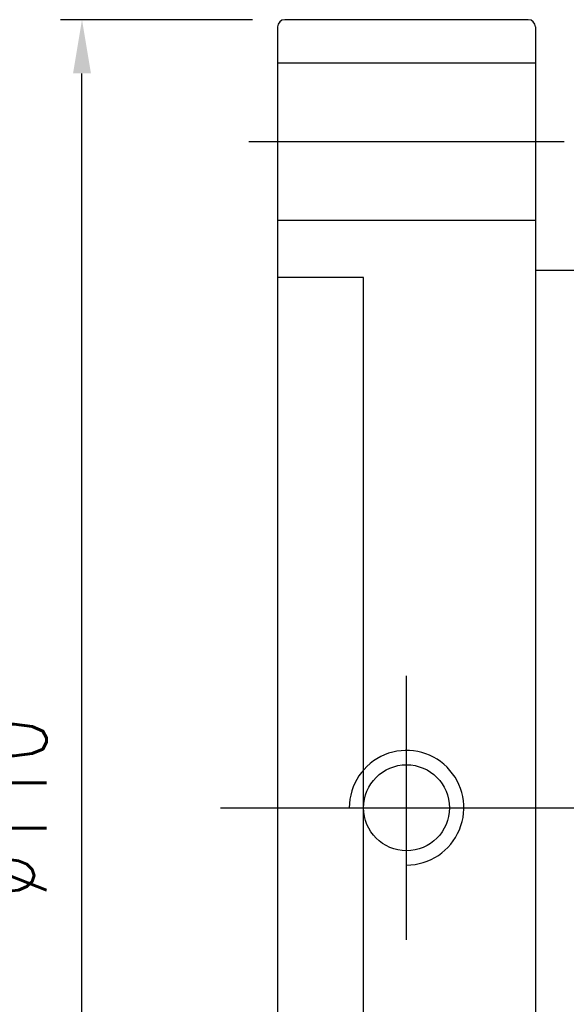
# Model space of a CAD drawing. Header units: inches. Extents: x 37 to 987, y -531 to 767.
# Tile 3 of 49: x 200 to 238, y 163 to 232. Entities that reach past the tile are written whole.
import ezdxf

# ---------------------------------------------------------------- set-up
doc = ezdxf.new("R2010")
doc.units = ezdxf.units.IN
doc.header["$MEASUREMENT"] = 0
doc.layers.add('DIM', color=4, linetype='Continuous')
doc.styles.add('DIM-7', font='SIMPLEX.shx', dxfattribs={"width": 0.7, "bigfont": 'chineset.shx'})
doc.dimstyles.new('CNS', dxfattribs={"dimtxt": 3.5, "dimasz": 2.5, "dimexe": 1, "dimexo": 1.5, "dimgap": 0.09, "dimtad": 0, "dimdsep": 46, "dimtxsty": 'DIM-7', "dimcen": 0.09, "dimclrd": 1, "dimclre": 1, "dimclrt": 4, "dimadec": 0, "dimazin": 0, "dimtfac": 1, "dimtix": 1, "dimtmove": 2, "dimatfit": 3, "dimfxl": 1, "dimtvp": 0.971429, "dimtolj": 1, "dimarcsym": 0})

# ---------------------------------------------------------------- blocks, each defined once
blk = doc.blocks.new('*D10')
at = {"layer": 'DEFPOINTS', "color": 0, "transparency": 16777216}
for p in [(204.034, 231.598), (218.195, 231.598), (218.195, 121.598)]:
    blk.add_point(p, dxfattribs=at)
at = {"layer": 'DIM', "color": 7, "lineweight": -2, "transparency": 16777216}
for p, q in [((215.945, 231.598), (202.534, 231.598)), ((204.034, 125.348), (204.034, 227.848)), ((215.945, 121.598), (202.534, 121.598))]:
    blk.add_line(p, q, dxfattribs=at)
at = {"layer": 'DIM', "color": 7, "transparency": 16777216}
for points in [[(203.409, 227.848), (204.659, 227.848), (204.034, 231.598)], [(203.409, 125.348), (204.659, 125.348), (204.034, 121.598)]]:
    blk.add_solid(points, dxfattribs=at)
at = {"layer": 'DIM', "color": 7, "transparency": 16777216, "insert": (198.934, 176.598), "char_height": 5.25, "attachment_point": 5, "rotation": 90, "style": 'DIM-7'}
blk.add_mtext('\\A1;%%C110', dxfattribs=at)

msp = doc.modelspace()

# ---------------------------------------------------------------- linework, layer by layer
at = {"layer": 'DIM', "color": 7}
for p, q in [((235.195, 231.598), (218.195, 231.598)), ((217.695, 231.098), (217.695, 122.098)), ((235.695, 231.098), (235.695, 122.098)), ((217.695, 228.598), (235.695, 228.598)), ((215.695, 223.098), (237.695, 223.098)), ((217.695, 217.598), (235.695, 217.598)), ((279.395, 214.098), (235.695, 214.098)), ((223.695, 213.598), (217.695, 213.598)), ((223.695, 176.598), (223.695, 213.598)), ((226.697, 167.383), (226.697, 185.813)), ((213.695, 176.598), (360.49, 176.602)), ((223.695, 139.598), (223.695, 176.598))]:
    msp.add_line(p, q, dxfattribs=at)
msp.add_circle((226.697, 176.598), 3, dxfattribs=at)
for centre, radius, start, end in [((218.195, 231.098), 0.5, 90, 180), ((235.195, 231.098), 0.5, 0, 90), ((226.697, 176.598), 4, 270, 180.00143)]:
    msp.add_arc(centre, radius, start, end, dxfattribs=at)

# ---------------------------------------------------------------- dimensions: what is measured, and where the dimension line sits
dim = msp.add_linear_dim(base=(204.034, 231.598), p1=(218.195, 121.598), p2=(218.195, 231.598), angle=90, text='%%C<>', dimstyle='CNS', override={"dimscale": 1.5, "dimclrd": 7, "dimclre": 7, "dimclrt": 7}, dxfattribs=at)
dim.commit()
dim.dimension.update_dxf_attribs({"geometry": '*D10', "text_midpoint": (198.934, 176.598)})

doc.saveas('drawing.dxf')
